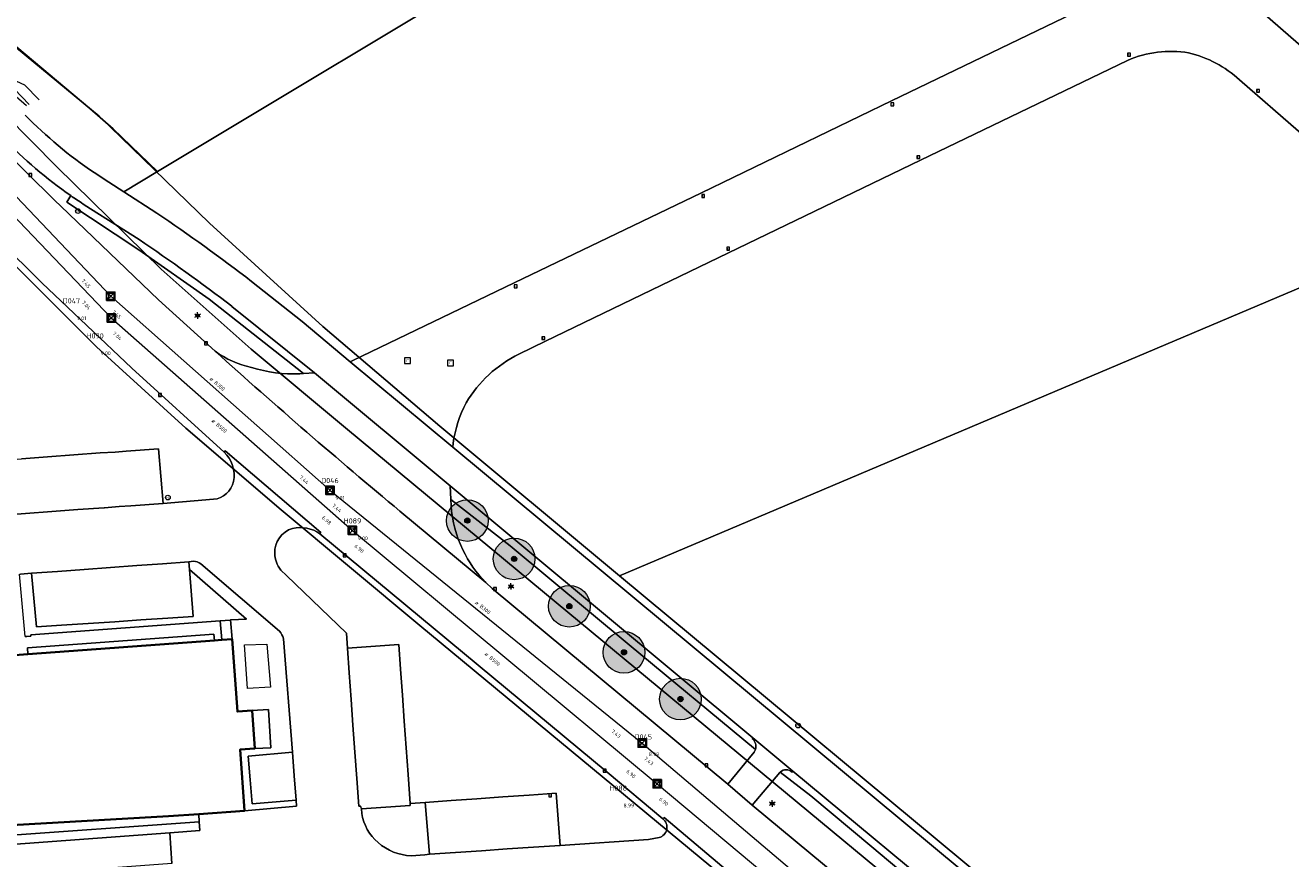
# Model space of a CAD drawing. Header units: metres. Extents: x 163628 to 167855, y 402678 to 405435.
# Tile 141 of 256: x 164538 to 164660, y 403314 to 403394. Entities that reach past the tile are written whole.
import ezdxf
from ezdxf.enums import TextEntityAlignment as Align

# ---------------------------------------------------------------- set-up
doc = ezdxf.new("R2010")
doc.units = ezdxf.units.M
doc.layers.get('0').update_dxf_attribs({"lineweight": 25})
for name, color, linetype, lineweight in [('X-CA190022.004-UO-BGT_Ondergrond$0$GE_202_SHDMuur30cm_Lijn_GEM', 253, 'Continuous', 9), ('X-CA190022.004-UO-BGT_Ondergrond$0$GE_314_WGDRijbaanLokaleweg_Vlak_GEM', 253, 'Continuous', 9), ('X-CA190022.004-UO-BGT_Ondergrond$0$GE_316_WGDFietspad_Vlak_GEM', 253, 'Continuous', 9), ('X-CA190022.004-UO-BGT_Ondergrond$0$GE_317_WGDVoetpad_Vlak_GEM', 253, 'Continuous', 9), ('X-CA190022.004-UO-BGT_Ondergrond$0$GE_318_WGDVoetpadoptrap_Vlak_GEM', 253, 'Continuous', 9), ('X-CA190022.004-UO-BGT_Ondergrond$0$GE_320_WGDParkeervlak_Vlak_GEM', 253, 'Continuous', 9), ('X-CA190022.004-UO-BGT_Ondergrond$0$GE_366_OWGBerm_groenvoorziening_Vlak_GEM', 253, 'Continuous', 9), ('X-CA190022.004-UO-BGT_Ondergrond$0$GE_367_OWGBerm_groenvoorziening_grasenk_GEM', 253, 'Continuous', 9), ('X-CA190022.004-UO-BGT_Ondergrond$0$GE_401_OTDErf_Vlak_GEM', 253, 'Continuous', 9), ('X-CA190022.004-UO-BGT_Ondergrond$0$GE_432_OTDOnverhard_zand_Vlak_GEM', 253, 'Continuous', 9), ('X-CA190022.004-UO-BGT_Ondergrond$0$GE_476_BTDGraslandagrarisch_Vlak_GEM', 253, 'Continuous', 9), ('X-CA190022.004-UO-BGT_Ondergrond$0$GE_477_BTDGroenvoorziening_Vlak_GEM', 253, 'Continuous', 9), ('X-CA190022.004-UO-BGT_Ondergrond$0$GE_491_VGOHaag_Inrichtend_Vlak_GEM', 253, 'Continuous', 9), ('X-CA190022.004-UO-BGT_Ondergrond$0$GE_601_PNDgrondvlakpand_Vlak_MV_GEM', 34, 'Continuous', 35), ('X-CA190022.004-UO-BGT_Ondergrond$0$GE_814_BRDVerkeersbord_Punt_GEM', 253, 'Continuous', 9), ('X-CA190022.004-UO-BGT_Ondergrond$0$GE_861_PALLichtmast_Punt_GEM', 253, 'Continuous', 9), ('X-CA190022.004-UO-BGT_Ondergrond$0$GE_885_PutInspectieofRioolput_Punt_GEM', 253, 'Continuous', 9), ('X-CA190022.004-UO-BGT_Ondergrond$0$GE_886_PutKolk_Punt_GEM', 253, 'Continuous', 9), ('X-CA190022.004-UO-BGT_Ondergrond$0$N-WE-RI-PUT_INSPECTIE-S', 253, 'Continuous', 9), ('X-CA190022.004-UO-KAD_Percelen$0$B-WE-KG-GRENS_PERCEEL-GV', 150, 'Continuous', 9), ('X-CA190022.004-UO-WHM_Riolering gemeente_NLCS_v0.2$0$B-WE-RI-BOB-T18', 214, 'Continuous', 15), ('X-CA190022.004-UO-WHM_Riolering gemeente_NLCS_v0.2$0$B-WE-RI-DIAMETER-T18', 214, 'Continuous', 15), ('X-CA190022.004-UO-WHM_Riolering gemeente_NLCS_v0.2$0$B-WE-RI-HWA_TRANSPORTLEIDING-G', 214, 'X-CA190022.004-UO-WHM_Riolering gemeente_NLCS_v0.2$0$1-200 HEMELWATER', 15), ('X-CA190022.004-UO-WHM_Riolering gemeente_NLCS_v0.2$0$B-WE-RI-PUT-S', 214, 'Continuous', 15), ('X-CA190022.004-UO-WHM_Riolering gemeente_NLCS_v0.2$0$B-WE-RI-PUTDEKSELHOOGTE-T18', 214, 'Continuous', 15), ('X-CA190022.004-UO-WHM_Riolering gemeente_NLCS_v0.2$0$B-WE-RI-PUTNUMMER-T25', 214, 'Continuous', 15), ('X-CA190022.004-UO-WHM_Riolering gemeente_NLCS_v0.2$0$B-WE-RI-VWA_TRANSPORTLEIDING-G', 214, 'X-CA190022.004-UO-WHM_Riolering gemeente_NLCS_v0.2$0$1-200 VUILWATER', 15)]:
    doc.layers.add(name, color=color, linetype=linetype, lineweight=lineweight)
doc.layers.add('X-CA190022.004-UO-DWM_Beplanting$0$B-WE-GR-BOOM-S AFKOMSTIG UIT BOMENBESTAND GEMEENTE', color=252, linetype='Continuous')
doc.layers.add('X-CA190022.004-UO-DWM_Beplanting$0$N-GV-GR-GRAS-A-200', color=7, linetype='Continuous')
for name, color, linetype, lineweight, transparency in [('X-CA190022.004-UO-KLIC$0$B-WE-KL-ET_LS-G', 42, 'X-CA190022.004-UO-KLIC$0$1-200 LAAGSPANNING', 0, 0.25), ('X-CA190022.004-UO-KLIC$0$B-WE-KL-ET_LS_KABELBED-G', 42, 'X-CA190022.004-UO-KLIC$0$1-200 LAAGSPANNING', 0, 0.25), ('X-CA190022.004-UO-KLIC$0$B-WE-KL-ET_MS-G', 42, 'X-CA190022.004-UO-KLIC$0$1-200 MIDDENSPANNING', 0, 0.25), ('X-CA190022.004-UO-KLIC$0$B-WE-KL-GAS_LD-G', 42, 'X-CA190022.004-UO-KLIC$0$1-200 GASLEIDING LAGE DRUK', 0, 0.25)]:
    doc.layers.add(name, color=color, linetype=linetype, lineweight=lineweight, transparency=transparency)
doc.styles.add('X-CA190022.004-UO-BGT_Ondergrond$0$NLCS-ISO', font='NLCS-ISO.ttf')
doc.styles.add('X-CA190022.004-UO-KLIC$0$NLCS-ISO', font='NLCS-ISO.ttf')
doc.styles.add('X-CA190022.004-UO-WHM_Riolering gemeente_NLCS_v0.2$0$NLCS-ISO', font='NLCS-ISO.ttf')
doc.styles.add('X-CA190022.004-UO-WHM_Riolering gemeente_NLCS_v0.2$0$NLCS-ISO-M200-T18', font='NLCS-ISO.ttf', dxfattribs={"height": 0.36})
doc.styles.add('X-CA190022.004-UO-WHM_Riolering gemeente_NLCS_v0.2$0$NLCS-ISO-M200-T25', font='NLCS-ISO.ttf', dxfattribs={"height": 0.5})
doc.linetypes.add('X-CA190022.004-UO-KLIC$0$1-200 GASLEIDING LAGE DRUK', pattern='A,1.5,-0.6,["GAS LD",X-CA190022.004-UO-KLIC$0$NLCS-ISO,S=0.24,R=0,X=-0.5,Y=-0.12],-0.7', length=2.8)
doc.linetypes.add('X-CA190022.004-UO-KLIC$0$1-200 LAAGSPANNING', pattern='A,1.5,-0.6,["LS",X-CA190022.004-UO-KLIC$0$NLCS-ISO,S=0.24,R=0,X=-0.45,Y=-0.12],-0.05', length=2.15)
doc.linetypes.add('X-CA190022.004-UO-KLIC$0$1-200 MIDDENSPANNING', pattern='A,1.5,-0.6,["MS",X-CA190022.004-UO-KLIC$0$NLCS-ISO,S=0.24,R=0,X=-0.5,Y=-0.12],-0.05', length=2.15)
doc.linetypes.add('X-CA190022.004-UO-WHM_Riolering gemeente_NLCS_v0.2$0$1-200 HEMELWATER', pattern='A,1.5,-0.6,["HWA",X-CA190022.004-UO-WHM_Riolering gemeente_NLCS_v0.2$0$NLCS-ISO,S=0.24,R=0,X=-0.5,Y=-0.12],-0.3', length=2.4)
doc.linetypes.add('X-CA190022.004-UO-WHM_Riolering gemeente_NLCS_v0.2$0$1-200 VUILWATER', pattern='A,1.5,-0.6,["DWA",X-CA190022.004-UO-WHM_Riolering gemeente_NLCS_v0.2$0$NLCS-ISO,S=0.24,R=0,X=-0.5,Y=-0.12],-0.3', length=2.4)

# ---------------------------------------------------------------- blocks, each defined once
blk = doc.blocks.new('X-CA190022.004-UO-BGT_Ondergrond$0$SRI-KOLK-SO')
at = {"color": 0, "linetype": 'ByBlock', "lineweight": 18}
blk.add_lwpolyline([(-1.125, -1.125), (1.125, -1.125), (1.125, 1.125), (-1.125, 1.125)], close=True, dxfattribs=at)
at = {"color": 0, "linetype": 'ByBlock', "lineweight": 18, "style": 'X-CA190022.004-UO-BGT_Ondergrond$0$NLCS-ISO'}
blk.add_text('k', height=1.5, dxfattribs=at).set_placement((0, 0), align=Align.MIDDLE_CENTER)
blk = doc.blocks.new('X-CA190022.004-UO-BGT_Ondergrond$0$IMGEOKolk')
at = {"xscale": 5, "yscale": 5, "zscale": 5}
blk.add_blockref('X-CA190022.004-UO-BGT_Ondergrond$0$SRI-KOLK-SO', (0, 0), dxfattribs=at)
blk = doc.blocks.new('X-CA190022.004-UO-BGT_Ondergrond$0$SIE-WEG_PAAL_VERKEERSBORD-SO')
at = {"linetype": 'ByBlock', "lineweight": 18}
blk.add_circle((0, 0), 1.5, dxfattribs=at)
at = {"linetype": 'ByBlock', "lineweight": 18, "style": 'X-CA190022.004-UO-BGT_Ondergrond$0$NLCS-ISO'}
blk.add_text('vb', height=1.5, dxfattribs=at).set_placement((0, 0.13), align=Align.MIDDLE_CENTER)
blk = doc.blocks.new('X-CA190022.004-UO-BGT_Ondergrond$0$IMGEOVerkeersbord')
at = {"xscale": 5, "yscale": 5, "zscale": 5}
blk.add_blockref('X-CA190022.004-UO-BGT_Ondergrond$0$SIE-WEG_PAAL_VERKEERSBORD-SO', (0, 0), dxfattribs=at)
blk = doc.blocks.new('X-CA190022.004-UO-BGT_Ondergrond$0$SRI-PUT_INSPECTIEPUT_RIOOLPUT-SO')
at = {"color": 0, "linetype": 'ByBlock', "lineweight": 18}
blk.add_lwpolyline([(-1.12, -1.12), (1.12, -1.12), (1.12, 1.12), (-1.12, 1.12)], close=True, dxfattribs=at)
at = {"color": 0, "linetype": 'ByBlock', "lineweight": 18, "style": 'X-CA190022.004-UO-BGT_Ondergrond$0$NLCS-ISO'}
blk.add_text('r', height=1.5, dxfattribs=at).set_placement((0, 0.28), align=Align.MIDDLE_CENTER)
blk = doc.blocks.new('X-CA190022.004-UO-BGT_Ondergrond$0$IMGEOInspectierioolput')
at = {"layer": 'X-CA190022.004-UO-BGT_Ondergrond$0$N-WE-RI-PUT_INSPECTIE-S', "xscale": 10, "yscale": 10, "zscale": 10}
blk.add_blockref('X-CA190022.004-UO-BGT_Ondergrond$0$SRI-PUT_INSPECTIEPUT_RIOOLPUT-SO', (0, 0), dxfattribs=at)
blk = doc.blocks.new('X-CA190022.004-UO-BGT_Ondergrond$0$N-SIE-WEG_LICHTMAST-SO')
h = blk.add_hatch(color=256)
h.paths.add_polyline_path([(1.16, 0.5, 0.658505), (-1.16, 0.5)])
h.paths.add_polyline_path([(-1.16, -0.5, 0.658505), (1.16, -0.5)])
at = {"flags": 128}
for points in [[(-2.19, 1.27), (-1.1, 0.63)], [(-1.16, 0.5), (1.16, 0.5)], [(0, 1.27), (0, 2.53)], [(1.1, 0.63), (2.19, 1.27)], [(-2.19, -1.27), (-1.1, -0.63)], [(-1.16, -0.5), (1.16, -0.5)], [(0, -1.27), (0, -2.53)], [(2.19, -1.27), (1.1, -0.63)]]:
    blk.add_lwpolyline(points, dxfattribs=at)
at = {"ltscale": 0.5}
blk.add_circle((0, 0), 1.27, dxfattribs=at)
at = {"style": 'X-CA190022.004-UO-BGT_Ondergrond$0$NLCS-ISO'}
blk.add_attdef('TYPE', text='', height=1.8, dxfattribs=at).set_placement((0, 2.53), align=Align.BOTTOM_CENTER)
blk = doc.blocks.new('X-CA190022.004-UO-BGT_Ondergrond$0$IMGEOLichtmastpaal')
at = {"xscale": 5, "yscale": 5, "zscale": 5}
blk.add_blockref('X-CA190022.004-UO-BGT_Ondergrond$0$N-SIE-WEG_LICHTMAST-SO', (0, 6.4), dxfattribs=at)
blk = doc.blocks.new('X-CA190022.004-UO-WHM_Riolering gemeente_NLCS_v0.2$0$B-SRI-PUT_BETON-SO')
blk.add_line((-1.41, -1.41), (1.41, 1.41))
at = {"lineweight": -3, "flags": 128}
blk.add_lwpolyline([(2, -2), (2, 2), (-2, 2), (-2, -2)], close=True, dxfattribs=at)
at = {"lineweight": -3}
blk.add_circle((0, 0), 2, dxfattribs=at)
blk = doc.blocks.new('X-CA190022.004-UO-DWM_Beplanting$0$SGR-BOOM_01-SO')
at = {"linetype": 'ByBlock', "lineweight": 18}
h = blk.add_hatch(color=0, dxfattribs=at)
h.dxf.hatch_style = 1
edge = h.paths.add_edge_path()
edge.add_arc((0, 0), 0.25, 0, 360)
at = {"color": 0, "linetype": 'ByBlock', "lineweight": 18}
for radius in [2, 0.25]:
    blk.add_circle((0, 0), radius, dxfattribs=at)
blk = doc.blocks.new('X-CA190022.004-UO-DWM_Beplanting$0$IMGEOBoom')
at = {"transparency": 33554457}
h = blk.add_hatch(color=256, dxfattribs=at)
h.dxf.hatch_style = 1
edge = h.paths.add_edge_path()
edge.add_arc((0, 0), 100, 0, 360)
edge = h.paths.add_edge_path(flags=17)
edge.add_arc((0, 0), 12.5, 0, 360)
h = blk.add_hatch()
h.set_pattern_fill('ANGLE', color=256)
h.set_pattern_definition([(0, (0, 0), (0, 6.985), [5.08, -1.905]), (90, (0, 0), (-6.985, 4e-16), [5.08, -1.905])])
edge = h.paths.add_edge_path(flags=17)
edge.add_arc((0, 0), 12.5, 0, 360)
at = {"layer": 'X-CA190022.004-UO-DWM_Beplanting$0$N-GV-GR-GRAS-A-200'}
h = blk.add_hatch(color=256, dxfattribs=at)
h.dxf.hatch_style = 1
edge = h.paths.add_edge_path(flags=17)
edge.add_arc((0, 0), 12.5, 0, 360)
at = {"xscale": 50, "yscale": 50, "zscale": 50}
blk.add_blockref('X-CA190022.004-UO-DWM_Beplanting$0$SGR-BOOM_01-SO', (0, 0), dxfattribs=at)

msp = doc.modelspace()

# ---------------------------------------------------------------- linework, layer by layer
at = {"layer": 'X-CA190022.004-UO-BGT_Ondergrond$0$GE_202_SHDMuur30cm_Lijn_GEM'}
for p, q in [((164556.737, 403336.994), (164538.536, 403335.643)), ((164557.69, 403337.065), (164556.737, 403336.994)), ((164557.69, 403337.065), (164557.734, 403337.067))]:
    msp.add_line(p, q, dxfattribs=at)
at = {"layer": 'X-CA190022.004-UO-BGT_Ondergrond$0$GE_314_WGDRijbaanLokaleweg_Vlak_GEM', "flags": 128}
for points in [[(164617.292, 403303.039), (164607.57, 403311.093), (164607.596, 403311.189), (164599.386, 403318.093), (164599.271, 403317.98), (164593.903, 403322.46), (164566.317, 403345.335), (164566.403, 403345.471), (164557.209, 403353.318), (164557.112, 403353.201), (164548.239, 403361.246), (164539.592, 403369.466), (164531.375, 403377.556), (164523.138, 403386.194), (164518.659, 403391.015), (164515.969, 403393.893), (164510.065, 403400.491), (164504.175, 403407.392), (164501.64, 403410.476), (164499.297, 403413.326)], [(164579.117, 403354.037), (164579.084, 403353.672), (164569.233, 403361.876), (164569.461, 403361.999), (164584.99, 403369.446), (164602.971, 403378.109), (164621.229, 403386.93), (164641.329, 403396.645), (164650.463, 403401.053), (164660.357, 403392.425), (164676.143, 403378.677), (164691.857, 403364.957), (164700.034, 403357.793), (164702.132, 403355.987), (164700.254, 403353.166), (164696.844, 403348.008), (164684.048, 403328.779), (164672.41, 403311.264), (164660.432, 403293.2), (164656.071, 403286.631)], [(164643.934, 403390.824), (164624.024, 403381.232)], [(164687.493, 403360.389), (164671.68, 403374.167), (164654.695, 403388.951)], [(164624.024, 403381.232), (164587.988, 403363.845), (164585.424, 403362.604)], [(164541.406, 403376.82), (164550.793, 403367.818), (164556.231, 403362.886)], [(164564.387, 403360.705), (164564.737, 403360.728), (164565.796, 403360.798)], [(164565.796, 403360.798), (164578.836, 403349.938), (164578.894, 403348.631), (164578.919, 403348.054)], [(164557.112, 403353.201), (164557.209, 403353.318), (164566.403, 403345.471), (164566.317, 403345.335)], [(164521.951, 403346.229), (164524.36, 403346.375), (164526.909, 403346.529), (164529.385, 403346.679), (164531.85, 403346.828), (164533.2, 403346.942), (164535.51, 403347.111), (164538.013, 403347.295), (164540.552, 403347.481), (164543.047, 403347.664), (164545.588, 403347.85), (164545.614, 403347.852), (164547.016, 403347.969), (164548.127, 403348.047), (164551.235, 403348.267), (164556.083, 403348.657)], [(164574.001, 403347.515), (164582.261, 403340.668), (164582.878, 403340.091), (164605.498, 403321.288), (164607.853, 403319.29), (164630.006, 403300.896)], [(164582.261, 403340.668), (164574.001, 403347.515)], [(164554.158, 403342.705), (164553.725, 403342.656), (164551.188, 403342.472), (164548.719, 403342.292), (164546.178, 403342.108), (164543.656, 403341.924), (164541.081, 403341.737), (164538.589, 403341.556), (164537.538, 403341.467)], [(164562.417, 403335.984), (164554.856, 403342.466)], [(164562.552, 403341.864), (164563.088, 403341.35), (164568.874, 403335.804), (164568.959, 403334.357), (164569.127, 403332.004), (164569.31, 403329.444), (164569.488, 403326.953), (164569.671, 403324.381), (164569.854, 403321.83), (164570.043, 403319.176), (164570.213, 403319.18), (164570.294, 403318.943), (164570.33, 403318.492)], [(164552.096, 403313.661), (164551.898, 403316.624), (164554.776, 403316.83), (164554.716, 403317.672), (164554.662, 403318.424), (164559.07, 403318.75), (164564.053, 403319.175), (164564.029, 403319.771), (164563.853, 403322.082), (164563.678, 403324.385), (164562.815, 403335.272)], [(164599.271, 403317.98), (164599.386, 403318.093), (164607.596, 403311.189), (164607.57, 403311.093)], [(164575.07, 403314.412), (164576.382, 403314.523), (164576.839, 403314.562), (164579.34, 403314.733), (164581.848, 403314.905), (164584.309, 403315.073), (164586.84, 403315.246), (164589.397, 403315.421), (164597.905, 403315.991), (164598.901, 403316.163)]]:
    msp.add_lwpolyline(points, dxfattribs=at)
at = {"layer": 'X-CA190022.004-UO-BGT_Ondergrond$0$GE_314_WGDRijbaanLokaleweg_Vlak_GEM'}
for centre, radius, start, end in [((164648.043, 403381.467), 10.22, 80.11913, 113.70974), ((164647.361, 403380.983), 10.83, 47.3723, 76.99882), ((164799.181, 403643.169), 370.661, 224.01706, 225.93727), ((164993.93, 403850.941), 655.575, 228.113502, 230.167071), ((164561.779, 403370.597), 9.499, 234.26588, 257.60629), ((164590.89, 403351.588), 12.298, 116.38933, 148.94301), ((164563.937, 403375.19), 14.492, 253.16631, 271.7801), ((164591.035, 403352.393), 12.031, 152.58842, 172.14655), ((164554.966, 403350.957), 3.105, 349.29068, 46.28265), ((164555.866, 403350.847), 2.201, 275.65744, 347.73823), ((164590.13, 403348.738), 11.231, 183.49151, 206.0368), ((164564.431, 403342.734), 3.213, 54.04445, 103.52788), ((164564.342, 403343.591), 2.362, 106.31058, 183.09091), ((164564.64, 403343.506), 2.657, 180.90994, 218.17979), ((164590.531, 403348.879), 11.654, 205.79622, 224.79785), ((164554.186, 403341.648), 1.057, 50.67543, 91.52145), ((164561.285, 403334.884), 1.578, 14.22984, 44.17956), ((164574.871, 403319.194), 4.595, 188.79349, 229.79983), ((164598.626, 403317.165), 1.039, 285.32627, 51.65392), ((164575.293, 403319.539), 5.131, 228.67485, 267.50401)]:
    msp.add_arc(centre, radius, start, end, dxfattribs=at)
at = {"layer": 'X-CA190022.004-UO-BGT_Ondergrond$0$GE_314_WGDRijbaanLokaleweg_Vlak_GEM', "extrusion": (0, 0, -1)}
msp.add_arc((-164993.93, 403850.941), 655.575, 309.832929, 311.886498, dxfattribs=at)
at = {"layer": 'X-CA190022.004-UO-BGT_Ondergrond$0$GE_316_WGDFietspad_Vlak_GEM', "flags": 128}
for points in [[(164544.609, 403380.042), (164546.039, 403379.12), (164547.47, 403378.197), (164550.644, 403376.15)], [(164548.931, 403373.604), (164544.268, 403376.575), (164543.563, 403377.024)], [(164559.739, 403369.59), (164564.605, 403365.734), (164569.233, 403361.876), (164579.084, 403353.672), (164630.99, 403310.525), (164632.356, 403309.389)], [(164631.725, 403305.98), (164628.906, 403308.318), (164611.754, 403322.541), (164607.923, 403325.757), (164578.836, 403349.938), (164565.796, 403360.798), (164557.84, 403367.195)], [(164607.863, 403325.677), (164607.923, 403325.757)], [(164607.923, 403325.757), (164611.754, 403322.541), (164611.694, 403322.449)], [(164610.546, 403322.459), (164610.527, 403322.441), (164610.508, 403322.423), (164607.853, 403319.29), (164605.498, 403321.288), (164608.034, 403324.373)]]:
    msp.add_lwpolyline(points, dxfattribs=at)
at = {"layer": 'X-CA190022.004-UO-BGT_Ondergrond$0$GE_316_WGDFietspad_Vlak_GEM'}
for centre, radius, start, end in [((164567.986, 403414.711), 41.814, 224.18345, 236.00783), ((164460.72, 403241.587), 158.776, 52.28876, 56.2499), ((164607.208, 403324.927), 0.995, 342.79073, 48.86798), ((164607.227, 403324.921), 0.975, 325.81585, 342.83052), ((164611.115, 403321.84), 0.841, 46.43995, 132.5619)]:
    msp.add_arc(centre, radius, start, end, dxfattribs=at)
at = {"layer": 'X-CA190022.004-UO-BGT_Ondergrond$0$GE_316_WGDFietspad_Vlak_GEM', "extrusion": (0, 0, -1)}
for centre, radius, start, end in [((-164567.669, 403414.088), 44.213, 304.90568, 315.96582), ((-164567.247, 403413.441), 43.441, 303.03833, 304.93771), ((-164446.062, 403221.569), 186.635, 124.08042, 127.52355)]:
    msp.add_arc(centre, radius, start, end, dxfattribs=at)
at = {"layer": 'X-CA190022.004-UO-BGT_Ondergrond$0$GE_317_WGDVoetpad_Vlak_GEM', "flags": 128}
for points in [[(164562.815, 403335.272), (164563.678, 403324.385), (164559.412, 403323.983), (164559.611, 403321.718), (164559.814, 403319.401), (164564.029, 403319.771), (164564.053, 403319.175), (164559.07, 403318.75), (164558.64, 403324.62), (164560.07, 403324.73), (164561.582, 403324.793), (164561.377, 403328.458), (164559.81, 403328.37), (164558.38, 403328.27), (164557.87, 403335.22), (164557.734, 403337.067), (164559.25, 403337.137), (164553.782, 403341.901), (164553.725, 403342.656), (164554.158, 403342.705)], [(164554.856, 403342.466), (164562.417, 403335.984)], [(164537.986, 403335.469), (164538.135, 403335.478), (164538.539, 403335.507), (164538.536, 403335.643), (164556.737, 403336.994), (164556.872, 403335.147), (164556.175, 403335.096), (164556.131, 403335.694), (164538.215, 403334.385), (164538.259, 403333.786), (164534.868, 403333.538)], [(164561.201, 403334.744), (164561.551, 403330.617), (164559.339, 403330.49), (164559.074, 403334.67), (164561.201, 403334.744)]]:
    msp.add_lwpolyline(points, dxfattribs=at)
at = {"layer": 'X-CA190022.004-UO-BGT_Ondergrond$0$GE_317_WGDVoetpad_Vlak_GEM', "extrusion": (0, 0, -1)}
for centre, radius, start, end in [((-164554.186, 403341.648), 1.057, 88.47855, 129.32457), ((-164561.285, 403334.884), 1.578, 135.82044, 165.77016)]:
    msp.add_arc(centre, radius, start, end, dxfattribs=at)
at = {"layer": 'X-CA190022.004-UO-BGT_Ondergrond$0$GE_318_WGDVoetpadoptrap_Vlak_GEM', "flags": 128}
for points in [[(164557.734, 403337.067), (164557.87, 403335.22), (164556.872, 403335.147), (164556.737, 403336.994), (164557.69, 403337.065), (164557.734, 403337.067)], [(164559.81, 403328.37), (164561.377, 403328.458), (164561.582, 403324.793), (164560.07, 403324.73), (164559.81, 403328.37)]]:
    msp.add_lwpolyline(points, dxfattribs=at)
at = {"layer": 'X-CA190022.004-UO-BGT_Ondergrond$0$GE_320_WGDParkeervlak_Vlak_GEM', "flags": 128}
for points in [[(164550.809, 403353.508), (164551.235, 403348.267), (164548.127, 403348.047), (164547.016, 403347.969), (164545.614, 403347.852), (164545.588, 403347.85), (164543.047, 403347.664), (164540.552, 403347.481), (164538.013, 403347.295), (164535.51, 403347.111), (164533.2, 403346.942), (164532.819, 403352.199), (164535.104, 403352.367), (164537.627, 403352.553), (164540.139, 403352.737), (164542.671, 403352.924), (164545.179, 403353.108), (164545.189, 403353.109), (164546.622, 403353.187), (164547.709, 403353.27), (164550.809, 403353.508)], [(164553.782, 403341.901), (164554.119, 403337.41), (164551.707, 403337.248), (164549.111, 403337.074), (164546.589, 403336.904), (164544.033, 403336.733), (164541.484, 403336.562), (164539.064, 403336.399), (164538.589, 403341.556), (164541.081, 403341.737), (164543.656, 403341.924), (164546.178, 403342.108), (164548.719, 403342.292), (164551.188, 403342.472), (164553.725, 403342.656), (164553.782, 403341.901)], [(164574.241, 403329.842), (164574.417, 403327.35), (164574.597, 403324.789), (164574.778, 403322.214), (164574.973, 403319.444), (164574.987, 403319.251), (164570.294, 403318.943), (164570.213, 403319.18), (164570.043, 403319.176), (164569.854, 403321.83), (164569.671, 403324.381), (164569.488, 403326.953), (164569.31, 403329.444), (164569.127, 403332.004), (164568.959, 403334.357), (164573.898, 403334.714), (164574.065, 403332.349), (164574.241, 403329.842)], [(164563.853, 403322.082), (164564.029, 403319.771), (164559.814, 403319.401), (164559.611, 403321.718), (164559.412, 403323.983), (164563.678, 403324.385), (164563.853, 403322.082)], [(164589.004, 403320.434), (164589.397, 403315.421), (164586.84, 403315.246), (164584.309, 403315.073), (164581.848, 403314.905), (164579.34, 403314.733), (164576.839, 403314.562), (164576.43, 403319.547), (164578.915, 403319.722), (164581.403, 403319.898), (164583.904, 403320.074), (164586.437, 403320.253), (164589.004, 403320.434)]]:
    msp.add_lwpolyline(points, dxfattribs=at)
at = {"layer": 'X-CA190022.004-UO-BGT_Ondergrond$0$GE_366_OWGBerm_groenvoorziening_Vlak_GEM', "flags": 128}
for points in [[(164553.782, 403341.901), (164559.25, 403337.137), (164557.734, 403337.067), (164557.69, 403337.065), (164556.737, 403336.994), (164538.536, 403335.643), (164538.539, 403335.507), (164538.135, 403335.478), (164537.986, 403335.469), (164537.429, 403341.458), (164537.538, 403341.467), (164538.589, 403341.556), (164539.064, 403336.399), (164541.484, 403336.562), (164544.033, 403336.733), (164546.589, 403336.904), (164549.111, 403337.074), (164551.707, 403337.248), (164554.119, 403337.41), (164553.782, 403341.901)], [(164556.175, 403335.096), (164538.259, 403333.786), (164538.215, 403334.385), (164556.131, 403335.694), (164556.175, 403335.096)], [(164561.201, 403334.744), (164561.551, 403330.617), (164559.339, 403330.49), (164559.074, 403334.67), (164561.201, 403334.744)], [(164570.33, 403318.492), (164570.294, 403318.943), (164574.987, 403319.251), (164574.973, 403319.444), (164576.43, 403319.547)], [(164576.43, 403319.547), (164576.839, 403314.562), (164576.382, 403314.523), (164575.07, 403314.412)], [(164551.898, 403316.624), (164534.927, 403315.363), (164534.927, 403316.256), (164554.716, 403317.672), (164554.776, 403316.83), (164551.898, 403316.624)]]:
    msp.add_lwpolyline(points, dxfattribs=at)
at = {"layer": 'X-CA190022.004-UO-BGT_Ondergrond$0$GE_366_OWGBerm_groenvoorziening_Vlak_GEM', "extrusion": (0, 0, -1)}
for centre, radius, start, end in [((-164574.871, 403319.194), 4.595, 310.20017, 351.20651), ((-164575.293, 403319.539), 5.131, 272.49599, 311.32515)]:
    msp.add_arc(centre, radius, start, end, dxfattribs=at)
at = {"layer": 'X-CA190022.004-UO-BGT_Ondergrond$0$GE_367_OWGBerm_groenvoorziening_grasenk_GEM', "flags": 128}
for points in [[(164531.27, 403398.411), (164534.476, 403394.405), (164536.381, 403392.765), (164544.213, 403386.203), (164546.435, 403384.245), (164550.692, 403380.132), (164547.47, 403378.197), (164546.039, 403379.12), (164544.609, 403380.042)], [(164531.375, 403377.556), (164539.592, 403369.466)], [(164542.369, 403377.829), (164541.996, 403377.192), (164548.917, 403372.62), (164555.68, 403367.889), (164564.737, 403360.728), (164564.387, 403360.705)], [(164556.231, 403362.886), (164550.793, 403367.818), (164541.406, 403376.82)], [(164539.592, 403369.466), (164548.239, 403361.246), (164557.112, 403353.201)], [(164556.083, 403348.657), (164551.235, 403348.267), (164550.809, 403353.508), (164547.709, 403353.27), (164546.622, 403353.187), (164545.189, 403353.109), (164545.179, 403353.108), (164542.671, 403352.924), (164540.139, 403352.737), (164537.627, 403352.553)], [(164578.894, 403348.631), (164584.6, 403344.192), (164596.03, 403334.667), (164608.159, 403324.633)], [(164578.919, 403348.054), (164578.894, 403348.631)], [(164566.317, 403345.335), (164593.903, 403322.46), (164599.271, 403317.98)], [(164598.901, 403316.163), (164597.905, 403315.991), (164589.397, 403315.421), (164589.004, 403320.434), (164586.437, 403320.253), (164583.904, 403320.074), (164581.403, 403319.898), (164578.915, 403319.722), (164576.43, 403319.547), (164574.973, 403319.444), (164574.778, 403322.214), (164574.597, 403324.789), (164574.417, 403327.35), (164574.241, 403329.842), (164574.065, 403332.349), (164573.898, 403334.714), (164568.959, 403334.357), (164568.874, 403335.804), (164563.088, 403341.35), (164562.552, 403341.864)], [(164608.034, 403324.373), (164605.498, 403321.288), (164582.878, 403340.091), (164582.261, 403340.668)], [(164630.006, 403300.896), (164607.853, 403319.29), (164610.508, 403322.423), (164610.527, 403322.441), (164610.546, 403322.459)], [(164610.546, 403322.459), (164613.486, 403320.181), (164619.344, 403315.276), (164628.742, 403307.402), (164632.362, 403304.242), (164634.394, 403302.322), (164635.966, 403300.512), (164637.791, 403297.956), (164638.902, 403296.13), (164639.442, 403294.987), (164639.937, 403293.748), (164639.668, 403293.769)]]:
    msp.add_lwpolyline(points, dxfattribs=at)
at = {"layer": 'X-CA190022.004-UO-BGT_Ondergrond$0$GE_367_OWGBerm_groenvoorziening_grasenk_GEM', "extrusion": (0, 0, -1)}
for centre, radius, start, end in [((-164799.181, 403643.169), 370.661, 314.06273, 315.98294), ((-164567.986, 403414.711), 41.814, 303.99217, 315.81655), ((-164561.779, 403370.597), 9.499, 282.39371, 305.73412), ((-164563.937, 403375.19), 14.492, 268.2199, 286.83369), ((-164554.966, 403350.957), 3.105, 133.71735, 190.70932), ((-164555.866, 403350.847), 2.201, 192.26177, 264.34256), ((-164590.13, 403348.738), 11.231, 333.9632, 356.50849), ((-164564.431, 403342.734), 3.213, 76.47212, 125.95555), ((-164564.342, 403343.591), 2.362, 356.90909, 73.68942), ((-164564.64, 403343.506), 2.657, 321.82021, 359.09006), ((-164590.531, 403348.879), 11.654, 315.20215, 334.20378), ((-164607.227, 403324.921), 0.975, 197.16948, 214.18415), ((-164598.626, 403317.165), 1.039, 128.34608, 254.67373)]:
    msp.add_arc(centre, radius, start, end, dxfattribs=at)
at = {"layer": 'X-CA190022.004-UO-BGT_Ondergrond$0$GE_367_OWGBerm_groenvoorziening_grasenk_GEM'}
msp.add_arc((164567.669, 403414.088), 44.213, 224.03418, 235.09432, dxfattribs=at)
at = {"layer": 'X-CA190022.004-UO-BGT_Ondergrond$0$GE_401_OTDErf_Vlak_GEM', "flags": 128}
msp.add_lwpolyline([(164536.033, 403310.998), (164538.161, 403280.949), (164516.713, 403279.433), (164514.139, 403315.773), (164535.587, 403317.289), (164551.76, 403318.21), (164554.662, 403318.424), (164554.716, 403317.672), (164534.927, 403316.256), (164534.927, 403315.363), (164551.898, 403316.624), (164552.096, 403313.661), (164535.225, 403312.42), (164535.324, 403311.626), (164552.754, 403312.916), (164552.598, 403312.082), (164551.852, 403312.009), (164551.862, 403311.9), (164536.033, 403310.998)], dxfattribs=at)
at = {"layer": 'X-CA190022.004-UO-BGT_Ondergrond$0$GE_432_OTDOnverhard_zand_Vlak_GEM', "flags": 128}
msp.add_lwpolyline([(164585.837, 403401.236), (164550.692, 403380.132), (164546.435, 403384.245), (164544.213, 403386.203), (164536.381, 403392.765), (164534.476, 403394.405), (164531.27, 403398.411), (164540.023, 403403.175), (164541.387, 403400.972), (164544.826, 403395.416), (164576.505, 403409.845), (164585.837, 403401.236)], dxfattribs=at)
at = {"layer": 'X-CA190022.004-UO-BGT_Ondergrond$0$GE_476_BTDGraslandagrarisch_Vlak_GEM', "flags": 128}
for points in [[(164550.644, 403376.15), (164547.47, 403378.197), (164550.692, 403380.132), (164585.837, 403401.236), (164576.505, 403409.845), (164544.826, 403395.416), (164541.387, 403400.972), (164540.023, 403403.175), (164548.566, 403407.824), (164615.122, 403439.733), (164637.618, 403450.032), (164644.299, 403453.372), (164651.025, 403447.645), (164680.193, 403422.553)], [(164656.071, 403286.631), (164660.432, 403293.2), (164672.41, 403311.264), (164684.048, 403328.779), (164696.844, 403348.008), (164700.254, 403353.166), (164702.132, 403355.987), (164700.034, 403357.793), (164691.857, 403364.957), (164676.143, 403378.677), (164660.357, 403392.425), (164650.463, 403401.053), (164641.329, 403396.645), (164621.229, 403386.93), (164602.971, 403378.109), (164584.99, 403369.446), (164569.461, 403361.999), (164569.233, 403361.876), (164564.605, 403365.734), (164559.739, 403369.59)], [(164585.424, 403362.604), (164587.988, 403363.845), (164624.024, 403381.232), (164643.934, 403390.824)], [(164654.695, 403388.951), (164671.68, 403374.167), (164687.493, 403360.389)], [(164579.084, 403353.672), (164579.117, 403354.037)], [(164632.356, 403309.389), (164630.99, 403310.525), (164579.084, 403353.672)]]:
    msp.add_lwpolyline(points, dxfattribs=at)
at = {"layer": 'X-CA190022.004-UO-BGT_Ondergrond$0$GE_476_BTDGraslandagrarisch_Vlak_GEM', "extrusion": (0, 0, -1)}
for centre, radius, start, end in [((-164648.043, 403381.467), 10.22, 66.29026, 99.88087), ((-164647.361, 403380.983), 10.83, 103.00118, 132.6277), ((-164590.89, 403351.588), 12.298, 31.05699, 63.61067), ((-164591.035, 403352.393), 12.031, 7.85345, 27.41158)]:
    msp.add_arc(centre, radius, start, end, dxfattribs=at)
at = {"layer": 'X-CA190022.004-UO-BGT_Ondergrond$0$GE_476_BTDGraslandagrarisch_Vlak_GEM'}
msp.add_arc((164446.062, 403221.569), 186.635, 52.47645, 55.91958, dxfattribs=at)
at = {"layer": 'X-CA190022.004-UO-BGT_Ondergrond$0$GE_477_BTDGroenvoorziening_Vlak_GEM', "flags": 128}
for points in [[(164557.84, 403367.195), (164565.796, 403360.798), (164564.737, 403360.728), (164555.68, 403367.889), (164548.917, 403372.62), (164541.996, 403377.192), (164542.369, 403377.829)], [(164543.563, 403377.024), (164544.268, 403376.575), (164548.931, 403373.604)], [(164578.836, 403349.938), (164607.923, 403325.757), (164607.863, 403325.677)], [(164608.159, 403324.633), (164596.03, 403334.667), (164584.6, 403344.192), (164578.894, 403348.631), (164578.836, 403349.938)], [(164640.7, 403293.689), (164639.937, 403293.748), (164639.442, 403294.987), (164638.902, 403296.13), (164637.791, 403297.956), (164635.966, 403300.512), (164634.394, 403302.322), (164632.362, 403304.242), (164628.742, 403307.402), (164619.344, 403315.276), (164613.486, 403320.181), (164610.546, 403322.459)], [(164611.694, 403322.449), (164611.754, 403322.541)], [(164611.754, 403322.541), (164628.906, 403308.318), (164631.725, 403305.98)]]:
    msp.add_lwpolyline(points, dxfattribs=at)
at = {"layer": 'X-CA190022.004-UO-BGT_Ondergrond$0$GE_477_BTDGroenvoorziening_Vlak_GEM'}
msp.add_arc((164567.247, 403413.441), 43.441, 235.06229, 236.96167, dxfattribs=at)
at = {"layer": 'X-CA190022.004-UO-BGT_Ondergrond$0$GE_477_BTDGroenvoorziening_Vlak_GEM', "extrusion": (0, 0, -1)}
for centre, radius, start, end in [((-164460.72, 403241.587), 158.776, 123.7501, 127.71124), ((-164607.208, 403324.927), 0.995, 131.13202, 197.20927), ((-164611.115, 403321.84), 0.841, 47.4381, 133.56005)]:
    msp.add_arc(centre, radius, start, end, dxfattribs=at)
at = {"layer": 'X-CA190022.004-UO-BGT_Ondergrond$0$GE_491_VGOHaag_Inrichtend_Vlak_GEM', "flags": 128}
for points in [[(164557.84, 403367.195), (164565.796, 403360.798), (164564.737, 403360.728), (164555.68, 403367.889), (164548.917, 403372.62), (164541.996, 403377.192), (164542.369, 403377.829)], [(164543.563, 403377.024), (164544.268, 403376.575), (164548.931, 403373.604)], [(164578.836, 403349.938), (164607.923, 403325.757), (164607.863, 403325.677)], [(164608.159, 403324.633), (164596.03, 403334.667), (164584.6, 403344.192), (164578.894, 403348.631), (164578.836, 403349.938)], [(164640.7, 403293.689), (164639.937, 403293.748), (164639.442, 403294.987), (164638.902, 403296.13), (164637.791, 403297.956), (164635.966, 403300.512), (164634.394, 403302.322), (164632.362, 403304.242), (164628.742, 403307.402), (164619.344, 403315.276), (164613.486, 403320.181), (164610.546, 403322.459)], [(164611.694, 403322.449), (164611.754, 403322.541)], [(164611.754, 403322.541), (164628.906, 403308.318), (164631.725, 403305.98)]]:
    msp.add_lwpolyline(points, dxfattribs=at)
at = {"layer": 'X-CA190022.004-UO-BGT_Ondergrond$0$GE_491_VGOHaag_Inrichtend_Vlak_GEM'}
msp.add_arc((164567.247, 403413.441), 43.441, 235.06229, 236.96167, dxfattribs=at)
at = {"layer": 'X-CA190022.004-UO-BGT_Ondergrond$0$GE_491_VGOHaag_Inrichtend_Vlak_GEM', "extrusion": (0, 0, -1)}
for centre, radius, start, end in [((-164460.72, 403241.587), 158.776, 123.7501, 127.71124), ((-164607.208, 403324.927), 0.995, 131.13202, 197.20927), ((-164611.115, 403321.84), 0.841, 47.4381, 133.56005)]:
    msp.add_arc(centre, radius, start, end, dxfattribs=at)
at = {"layer": 'X-CA190022.004-UO-BGT_Ondergrond$0$GE_601_PNDgrondvlakpand_Vlak_MV_GEM', "flags": 128}
msp.add_lwpolyline([(164534.868, 403333.538), (164538.259, 403333.786), (164556.175, 403335.096), (164556.872, 403335.147), (164557.87, 403335.22), (164558.38, 403328.27), (164559.81, 403328.37), (164560.07, 403324.73), (164558.64, 403324.62), (164559.07, 403318.75), (164554.662, 403318.424), (164551.76, 403318.21), (164535.587, 403317.289)], dxfattribs=at)
at = {"layer": 'X-CA190022.004-UO-KAD_Percelen$0$B-WE-KG-GRENS_PERCEEL-GV', "flags": 128}
msp.add_lwpolyline([(164533.661, 403395.537), (164536.42, 403392.642), (164545.1, 403385.464), (164555.693, 403375.191), (164566.594, 403365.264), (164577.825, 403355.696), (164595.119, 403341.313), (164680.447, 403377.432), (164668.445, 403386.48), (164691.364, 403412.413), (164650.993, 403447.673), (164626.374, 403435.474), (164604.713, 403424.761), (164545.351, 403395.395), (164541.93, 403398.21), (164541.836, 403398.096), (164540.946, 403398.913)], close=True, dxfattribs=at)
for points in [[(164534.917, 403373.194), (164544.858, 403363.307), (164553.433, 403355.5), (164562.586, 403347.655), (164575.912, 403336.539), (164618.408, 403301.344), (164647.229, 403277.474), (164646.09, 403287.642), (164645.879, 403289.168), (164645.594, 403290.681), (164645.235, 403292.179), (164589.027, 403338.734), (164568.964, 403355.35), (164559.715, 403363.08), (164551.044, 403370.772), (164541.039, 403380.582), (164528.767, 403392.981)], [(164528.767, 403392.981), (164541.039, 403380.582), (164551.044, 403370.772), (164559.715, 403363.08), (164568.964, 403355.35), (164589.027, 403338.734), (164645.235, 403292.179), (164644.844, 403293.524), (164644.392, 403294.849), (164643.882, 403296.153), (164643.313, 403297.433), (164642.687, 403298.686), (164642.006, 403299.909), (164641.27, 403301.101), (164640.482, 403302.258), (164635.102, 403308.06), (164595.119, 403341.313), (164577.825, 403355.696), (164566.594, 403365.264), (164555.693, 403375.191), (164545.1, 403385.464), (164536.42, 403392.642)], [(164680.447, 403377.432), (164595.119, 403341.313), (164635.102, 403308.06), (164640.482, 403302.258), (164641.27, 403301.101), (164642.006, 403299.909), (164642.687, 403298.686), (164643.313, 403297.433), (164643.882, 403296.153), (164644.392, 403294.849), (164644.844, 403293.524), (164645.235, 403292.179), (164692.989, 403252.628)], [(164618.408, 403301.344), (164575.912, 403336.539), (164562.586, 403347.655), (164553.433, 403355.5), (164544.858, 403363.307), (164534.917, 403373.194)]]:
    msp.add_lwpolyline(points, dxfattribs=at)
at = {"layer": 'X-CA190022.004-UO-KLIC$0$B-WE-KL-ET_LS-G'}
msp.add_lwpolyline([(164484.518, 403410.938), (164484.959, 403410.579), (164485.236, 403410.527), (164485.242, 403410.527), (164486.18, 403410.518), (164495.086, 403410.751), (164495.119, 403410.752), (164495.59, 403411.175), (164497.897, 403413.245), (164504.595, 403419.256), (164506.693, 403421.138), (164507.103, 403421.138), (164516.654, 403410.46), (164524.732, 403401.586), (164525.067, 403401.178), (164525.442, 403400.72), (164534.043, 403390.227), (164537.917, 403388.462), (164539.327, 403387.028)], dxfattribs=at)
at = {"layer": 'X-CA190022.004-UO-KLIC$0$B-WE-KL-ET_LS_KABELBED-G'}
msp.add_lwpolyline([(164534.043, 403390.227), (164537.917, 403388.462), (164539.327, 403387.028)], dxfattribs=at)
at = {"layer": 'X-CA190022.004-UO-KLIC$0$B-WE-KL-ET_MS-G', "linetype": 'X-CA190022.004-UO-KLIC$0$1-200 MIDDENSPANNING'}
msp.add_lwpolyline([(164538.101, 403386.45), (164534.605, 403389.505), (164534.346, 403389.778), (164534.079, 403390.061), (164533.806, 403390.353), (164533.24, 403390.965), (164532.914, 403391.313), (164532.597, 403391.656), (164532.29, 403391.994), (164531.993, 403392.327), (164530.41, 403394.22), (164530.118, 403394.558), (164528.84, 403395.995), (164517.392, 403409.742), (164509.276, 403419.486)], dxfattribs=at)
at = {"layer": 'X-CA190022.004-UO-KLIC$0$B-WE-KL-GAS_LD-G'}
msp.add_lwpolyline([(164535.592, 403389.493), (164538.356, 403386.57)], dxfattribs=at)
at = {"layer": 'X-CA190022.004-UO-WHM_Riolering gemeente_NLCS_v0.2$0$B-WE-RI-HWA_TRANSPORTLEIDING-G'}
for p, q in [((164509.776, 403404.192), (164546.256, 403366.08)), ((164546.256, 403366.08), (164569.44, 403345.664)), ((164569.44, 403345.664), (164598.736, 403321.344)), ((164598.736, 403321.344), (164629.344, 403295.68))]:
    msp.add_line(p, q, dxfattribs=at)
at = {"layer": 'X-CA190022.004-UO-WHM_Riolering gemeente_NLCS_v0.2$0$B-WE-RI-VWA_TRANSPORTLEIDING-G'}
for p, q in [((164505.44, 403411.04), (164546.208, 403368.16)), ((164546.208, 403368.16), (164567.28, 403349.536)), ((164567.28, 403349.536), (164597.296, 403325.248)), ((164597.296, 403325.248), (164631.712, 403296.064))]:
    msp.add_line(p, q, dxfattribs=at)

# ---------------------------------------------------------------- block references
at = {"layer": 'X-CA190022.004-UO-BGT_Ondergrond$0$GE_814_BRDVerkeersbord_Punt_GEM', "xscale": 0.03, "yscale": 0.03, "zscale": 0.02}
for p in [(164543.06, 403376.351), (164551.699, 403348.825), (164612.271, 403326.928)]:
    msp.add_blockref('X-CA190022.004-UO-BGT_Ondergrond$0$IMGEOVerkeersbord', p, dxfattribs=at)
at = {"layer": 'X-CA190022.004-UO-BGT_Ondergrond$0$GE_861_PALLichtmast_Punt_GEM', "xscale": 0.025, "yscale": 0.025, "zscale": 0.025}
for p in [(164554.56, 403366.148), (164584.676, 403340.138), (164609.785, 403319.275)]:
    msp.add_blockref('X-CA190022.004-UO-BGT_Ondergrond$0$IMGEOLichtmastpaal', p, dxfattribs=at)
at = {"layer": 'X-CA190022.004-UO-BGT_Ondergrond$0$GE_885_PutInspectieofRioolput_Punt_GEM', "xscale": 0.025, "yscale": 0.025, "zscale": 0.025}
for p in [(164546.262, 403368.156), (164546.278, 403366.063), (164574.733, 403361.973), (164578.855, 403361.76), (164567.281, 403349.495), (164569.399, 403345.598), (164597.347, 403325.212), (164598.706, 403321.314)]:
    msp.add_blockref('X-CA190022.004-UO-BGT_Ondergrond$0$IMGEOInspectierioolput', p, dxfattribs=at)
at = {"layer": 'X-CA190022.004-UO-BGT_Ondergrond$0$GE_886_PutKolk_Punt_GEM', "xscale": 0.025, "yscale": 0.025, "zscale": 0.025}
for p in [(164644.067, 403391.374), (164656.451, 403387.894), (164621.334, 403386.586), (164623.824, 403381.524), (164538.474, 403379.822), (164603.143, 403377.8), (164605.547, 403372.725), (164585.13, 403369.11), (164587.785, 403364.137), (164555.37, 403363.652), (164550.949, 403358.669), (164568.684, 403343.273), (164583.139, 403340.042), (164603.466, 403323.094), (164593.666, 403322.604), (164588.437, 403320.218)]:
    msp.add_blockref('X-CA190022.004-UO-BGT_Ondergrond$0$IMGEOKolk', p, dxfattribs=at)
at = {"layer": 'X-CA190022.004-UO-DWM_Beplanting$0$B-WE-GR-BOOM-S AFKOMSTIG UIT BOMENBESTAND GEMEENTE', "xscale": 0.02, "yscale": 0.02, "zscale": 0.02}
for p in [(164580.482, 403346.614), (164584.973, 403342.939), (164590.281, 403338.389), (164595.531, 403333.956), (164600.957, 403329.464)]:
    msp.add_blockref('X-CA190022.004-UO-DWM_Beplanting$0$IMGEOBoom', p, dxfattribs=at)
at = {"layer": 'X-CA190022.004-UO-WHM_Riolering gemeente_NLCS_v0.2$0$B-WE-RI-PUT-S', "xscale": 0.2, "yscale": 0.2, "zscale": 0.2}
for p in [(164546.208, 403368.16), (164546.256, 403366.08), (164567.28, 403349.536), (164569.44, 403345.664), (164597.296, 403325.248), (164598.736, 403321.344)]:
    msp.add_blockref('X-CA190022.004-UO-WHM_Riolering gemeente_NLCS_v0.2$0$B-SRI-PUT_BETON-SO', p, dxfattribs=at)

# ---------------------------------------------------------------- texts
at = {"layer": 'X-CA190022.004-UO-WHM_Riolering gemeente_NLCS_v0.2$0$B-WE-RI-BOB-T18', "style": 'X-CA190022.004-UO-WHM_Riolering gemeente_NLCS_v0.2$0$NLCS-ISO-M200-T18'}
for s, rotation, p in [('7.45', 313.5461, (164543.348, 403369.616)), ('7.04', 313.7682, (164543.4, 403367.522)), ('7.45', 318.5347, (164546.297, 403366.607)), ('7.04', 318.6124, (164546.359, 403364.528)), ('7.44', 318.5347, (164564.299, 403350.718)), ('7.44', 321.0267, (164567.444, 403347.983)), ('6.98', 318.6124, (164566.459, 403346.835)), ('6.98', 320.3237, (164569.585, 403344.101)), ('7.43', 321.0267, (164594.275, 403326.302)), ('7.43', 319.7043, (164597.428, 403323.69)), ('6.90', 320.3237, (164595.717, 403322.449)), ('6.90', 320.0313, (164598.867, 403319.801))]:
    msp.add_text(s, height=0.36, rotation=rotation, dxfattribs=at).set_placement(p)
at = {"layer": 'X-CA190022.004-UO-WHM_Riolering gemeente_NLCS_v0.2$0$B-WE-RI-DIAMETER-T18', "style": 'X-CA190022.004-UO-WHM_Riolering gemeente_NLCS_v0.2$0$NLCS-ISO-M200-T18'}
for s, rotation, p in [('ø B300', 318.5347, (164555.685, 403360.188)), ('ø B500', 318.6124, (164555.868, 403356.157)), ('ø B300', 321.0267, (164581.179, 403338.684)), ('ø B500', 320.3237, (164582.097, 403333.735))]:
    msp.add_text(s, height=0.36, rotation=rotation, dxfattribs=at).set_placement(p)
at = {"layer": 'X-CA190022.004-UO-WHM_Riolering gemeente_NLCS_v0.2$0$B-WE-RI-PUTDEKSELHOOGTE-T18', "style": 'X-CA190022.004-UO-WHM_Riolering gemeente_NLCS_v0.2$0$NLCS-ISO-M200-T18'}
for s, p in [('9.01', (164542.961, 403365.875)), ('9.00', (164545.247, 403362.51)), ('9.01', (164567.799, 403348.614)), ('9.00', (164569.959, 403344.734)), ('8.99', (164597.91, 403323.987)), ('8.99', (164595.491, 403319.065))]:
    msp.add_text(s, height=0.36, dxfattribs=at).set_placement(p)
at = {"layer": 'X-CA190022.004-UO-WHM_Riolering gemeente_NLCS_v0.2$0$B-WE-RI-PUTNUMMER-T25', "style": 'X-CA190022.004-UO-WHM_Riolering gemeente_NLCS_v0.2$0$NLCS-ISO-M200-T25'}
for s, p in [('D047', (164541.601, 403367.475)), ('H090', (164543.887, 403364.11)), ('D046', (164566.439, 403350.214)), ('H089', (164568.599, 403346.334)), ('D045', (164596.55, 403325.587)), ('H088', (164594.131, 403320.665))]:
    msp.add_text(s, height=0.5, dxfattribs=at).set_placement(p)

doc.saveas('drawing.dxf')
